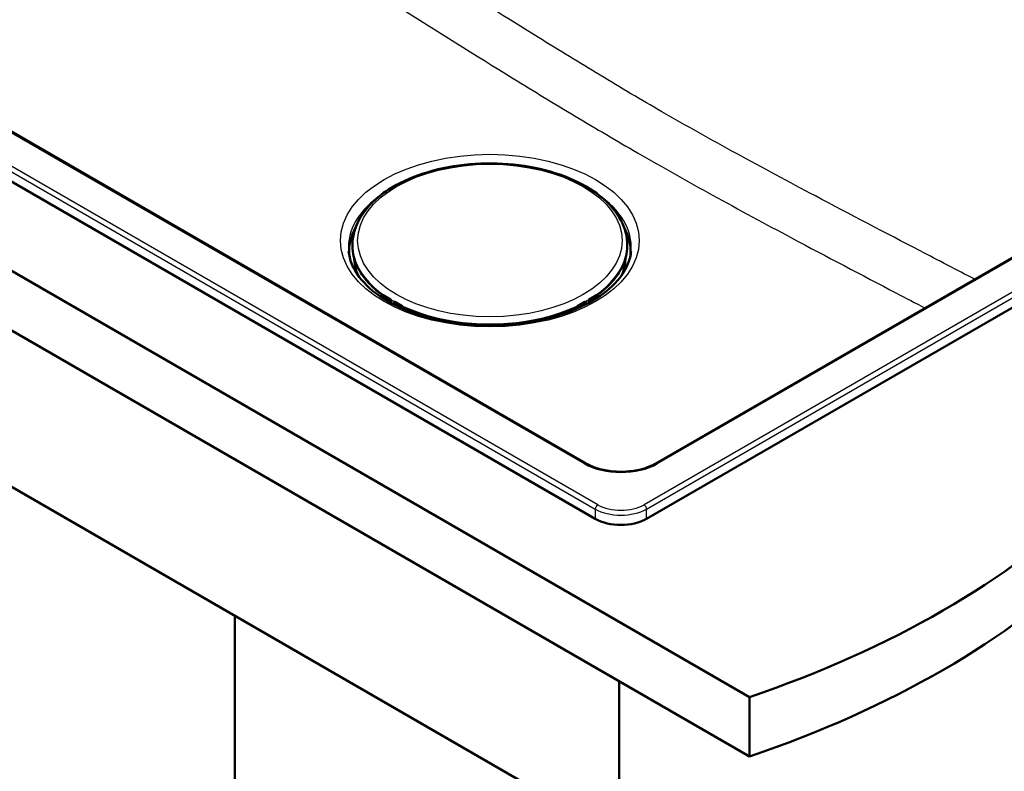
# Model space of a CAD drawing. Header units: millimetres. Extents: x 100 to 2000, y 93 to 2870.
# Tile 5 of 8: x 1124 to 1529, y 1318 to 1627. Entities that reach past the tile are written whole.
import ezdxf

# ---------------------------------------------------------------- set-up
doc = ezdxf.new("R2010")
doc.units = ezdxf.units.MM
doc.header["$LTSCALE"] = 10
doc.layers.add('Visible Edges(ISO)', color=7, linetype='Continuous', lineweight=50)
doc.layers.add('Visible Tangent Edges(ISO)', color=7, linetype='Continuous', lineweight=25)

msp = doc.modelspace()

# ---------------------------------------------------------------- linework, layer by layer
at = {"layer": 'Visible Edges(ISO)'}
for p, q in [((717.24, 1756.39), (1424.35, 1348.14)), ((1424.35, 1323.65), (717.24, 1731.89)), ((1356.92, 1444.43), (876.15, 1722)), ((844.49, 1719.66), (1360.73, 1421.61)), ((1689.7, 1619.94), (1385.71, 1444.43)), ((1381.89, 1421.61), (1721.36, 1617.6)), ((818.36, 1609.01), (1357.17, 1297.93)), ((1272.97, 1555.53), (1272.97, 1555.52)), ((1274.5, 1556.62), (1273.19, 1555.86)), ((1361.39, 1555.86), (1360.08, 1556.62)), ((1361.61, 1555.52), (1361.61, 1555.53)), ((1260.72, 1535.82), (1260.7, 1535.51)), ((1373.86, 1535.82), (1373.88, 1535.51)), ((1276.38, 1512.01), (1273.28, 1513.79)), ((1361.3, 1513.79), (1358.2, 1512.01)), ((1272.97, 1513.58), (1272.93, 1512.76)), ((1276.43, 1510.67), (1276.48, 1511.83)), ((1277.63, 1510.79), (1277.6, 1510.04)), ((1277.88, 1511.03), (1277.74, 1510.96)), ((1281.17, 1509.24), (1278.08, 1511.03)), ((1356.51, 1511.03), (1353.41, 1509.24)), ((1356.7, 1511.03), (1356.84, 1510.96)), ((1356.98, 1510.04), (1356.95, 1510.79)), ((1358.1, 1511.83), (1358.15, 1510.67)), ((1361.65, 1512.76), (1361.61, 1513.58)), ((1281.24, 1508.3), (1281.27, 1509.06)), ((1281.31, 1509), (1281.88, 1508.67)), ((1281.41, 1508.23), (1282.06, 1508.56)), ((1282.2, 1507.89), (1282.23, 1508.58)), ((1352.35, 1508.58), (1352.39, 1507.89)), ((1352.52, 1508.56), (1353.17, 1508.23)), ((1352.7, 1508.67), (1353.27, 1509)), ((1353.31, 1509.06), (1353.34, 1508.3)), ((1301.71, 1502.82), (1301.55, 1502.68)), ((1304.37, 1502.42), (1304.11, 1502.18)), ((1309.41, 1501.59), (1309.46, 1501.71)), ((1325.34, 1501.61), (1325.25, 1501.73)), ((1328.11, 1501.86), (1328.04, 1501.96)), ((1328.18, 1502.17), (1328.37, 1501.89)), ((1212.21, 1381.62), (1212.21, 1311.4)), ((1370.61, 1354.67), (1370.61, 749.65)), ((1424.35, 1348.14), (1424.35, 1323.65))]:
    msp.add_line(p, q, dxfattribs=at)
for centre, start, end in [((1273.18, 1513.62), 60, 153.6215), ((1361.4, 1513.62), 26.3785, 120), ((1276.28, 1511.83), 357.4676, 60), ((1277.83, 1510.78), 117.3315, 177.4676), ((1277.98, 1510.85), 60, 117.3315), ((1356.61, 1510.85), 62.6685, 120), ((1356.75, 1510.78), 2.5324, 62.6685), ((1358.3, 1511.83), 120, 182.5324), ((1281.07, 1509.07), 357.4676, 60), ((1353.51, 1509.07), 120, 182.5324)]:
    msp.add_arc(centre, 0.2, start, end, dxfattribs=at)
for centre, major_axis, ratio, start_param, end_param in [((1281.3, 1508.66), (0.184, -0.355), 0.606775, 2.383782, 2.534286), ((1282.02, 1508.74), (-0.2, 0.009), 0.546343, 0.810243, 2.023847), ((1281.64, 1508.81), (0.599, -0.027), 0.546343, 5.522632, 5.751754), ((1352.95, 1508.81), (0.599, 0.027), 0.546343, 3.673024, 3.902146), ((1352.56, 1508.74), (-0.2, -0.009), 0.546343, 1.117745, 2.33135), ((1353.28, 1508.66), (0.184, 0.355), 0.606775, 0.607306, 0.757811), ((1310.92, 1501.49), (-1.5, 0), 0.57735, 5.841138, 6.030505), ((1310.92, 1501.08), (-1.5, 0), 0.57735, 5.268579, 5.681722), ((1310.92, 1501.08), (1.5, 0), 0.57735, 0.390137, 0.793395), ((1310.92, 1501.49), (1.5, 0), 0.57735, 6.186106, 6.501286), ((1318.86, 1501.05), (-1.5, 0), 0.57735, 5.661418, 6.001805), ((1318.86, 1500.64), (-1.5, 0), 0.57735, 4.042399, 5.433839), ((1318.86, 1501.05), (1.5, 0), 0.57735, 0.333444, 0.676289), ((1326.65, 1502.05), (-1.5, 0), 0.57735, 0.204707, 0.375638), ((1326.65, 1501.64), (-1.5, 0), 0.57735, 6.009342, 6.045244), ((1326.65, 1501.64), (1.5, 0), 0.57735, 0.375638, 0.602396), ((1221.2, 1547.08), (400, 0), 0.57735, 5.245107, 5.750467), ((1371.31, 1427.78), (15, 0), 0.580167, 3.929424, 5.495354), ((1221.2, 1522.58), (-400, 0), 0.57735, 2.103514, 2.608875)]:
    msp.add_ellipse(centre, major_axis=major_axis, ratio=ratio, start_param=start_param, end_param=end_param, dxfattribs=at)
for points, knots in [([(1260.72, 1535.82), (1260.95, 1539.31), (1262.08, 1542.76), (1266.06, 1549.36), (1268.97, 1552.48), (1276.35, 1558.1), (1280.86, 1560.57), (1290.97, 1564.53), (1296.56, 1566.03), (1308.24, 1567.89), (1314.31, 1568.27), (1326.36, 1567.89), (1332.33, 1567.13), (1343.59, 1564.54), (1348.87, 1562.7), (1358.22, 1558.11), (1362.28, 1555.34), (1368.72, 1549.13), (1371.11, 1545.67), (1373.26, 1540), (1373.72, 1537.92), (1373.86, 1535.82)], [3.964057, 3.964057, 3.964057, 3.964057, 4.261716, 4.261716, 4.575412, 4.575412, 4.901008, 4.901008, 5.227362, 5.227362, 5.55263, 5.55263, 5.877567, 5.877567, 6.203155, 6.203155, 6.529763, 6.529763, 6.853081, 6.853081, 7.031517, 7.031517, 7.031517, 7.031517]), ([(1272.97, 1555.53), (1272.97, 1555.56), (1272.98, 1555.59), (1272.99, 1555.64), (1273, 1555.67), (1273.03, 1555.72), (1273.05, 1555.74), (1273.08, 1555.78), (1273.1, 1555.8), (1273.14, 1555.83), (1273.16, 1555.84), (1273.19, 1555.86)], [2.3837817, 2.3837817, 2.3837817, 2.3837817, 2.5353439, 2.5353439, 2.6869061, 2.6869061, 2.8384683, 2.8384683, 2.9900305, 2.9900305, 3.1415927, 3.1415927, 3.1415927, 3.1415927]), ([(1361.39, 1555.86), (1361.42, 1555.84), (1361.44, 1555.83), (1361.48, 1555.8), (1361.5, 1555.78), (1361.53, 1555.74), (1361.55, 1555.72), (1361.58, 1555.67), (1361.59, 1555.64), (1361.6, 1555.59), (1361.61, 1555.56), (1361.61, 1555.53)], [3.1415927, 3.1415927, 3.1415927, 3.1415927, 3.2931548, 3.2931548, 3.444717, 3.444717, 3.5962792, 3.5962792, 3.7478414, 3.7478414, 3.8994036, 3.8994036, 3.8994036, 3.8994036]), ([(1260.7, 1535.51), (1260.6, 1533.88), (1260.7, 1532.25), (1261.33, 1529.02), (1261.85, 1527.42), (1263.3, 1524.28), (1264.23, 1522.75), (1266.46, 1519.77), (1267.77, 1518.33), (1270.43, 1515.86), (1271.72, 1514.81), (1273.11, 1513.81)], [2.3191281, 2.3191281, 2.3191281, 2.3191281, 2.4677515, 2.4677515, 2.616375, 2.616375, 2.7649984, 2.7649984, 2.9136218, 2.9136218, 3.0315239, 3.0315239, 3.0315239, 3.0315239]), ([(1361.47, 1513.81), (1362.86, 1514.81), (1364.15, 1515.86), (1366.81, 1518.33), (1368.12, 1519.77), (1370.36, 1522.75), (1371.28, 1524.28), (1372.73, 1527.42), (1373.25, 1529.02), (1373.88, 1532.25), (1373.98, 1533.88), (1373.88, 1535.51)], [4.8224577, 4.8224577, 4.8224577, 4.8224577, 4.9403598, 4.9403598, 5.0889832, 5.0889832, 5.2376067, 5.2376067, 5.3862301, 5.3862301, 5.5348535, 5.5348535, 5.5348535, 5.5348535]), ([(1259.08, 1531.99), (1259.39, 1528.41), (1260.83, 1524.78), (1265.84, 1518.17), (1269.14, 1515.19), (1277.25, 1509.99), (1282, 1507.75), (1292.57, 1504.19), (1298.39, 1502.87), (1310.5, 1501.33), (1316.79, 1501.11), (1329.19, 1501.79), (1335.29, 1502.7), (1346.64, 1505.54), (1351.88, 1507.46), (1360.98, 1512.07), (1364.83, 1514.75), (1370.85, 1520.52), (1372.98, 1523.62), (1374.93, 1528.47), (1375.35, 1530.23), (1375.5, 1531.99)], [2.40566, 2.40566, 2.40566, 2.40566, 2.769087, 2.769087, 3.088984, 3.088984, 3.398876, 3.398876, 3.709901, 3.709901, 4.022467, 4.022467, 4.335307, 4.335307, 4.64704, 4.64704, 4.957011, 4.957011, 5.270005, 5.270005, 5.448321, 5.448321, 5.448321, 5.448321]), ([(1272.97, 1513.58), (1272.97, 1513.59), (1272.97, 1513.6), (1272.97, 1513.62), (1272.98, 1513.62), (1272.98, 1513.64), (1272.98, 1513.65), (1272.99, 1513.67), (1272.99, 1513.68), (1273, 1513.69), (1273, 1513.7), (1273, 1513.71)], [0.8102426, 0.8102426, 0.8102426, 0.8102426, 0.8576336, 0.8576336, 0.9050246, 0.9050246, 0.9524156, 0.9524156, 0.9998066, 0.9998066, 1.0471976, 1.0471976, 1.0471976, 1.0471976]), ([(1361.58, 1513.71), (1361.58, 1513.7), (1361.58, 1513.69), (1361.59, 1513.68), (1361.59, 1513.67), (1361.6, 1513.65), (1361.6, 1513.64), (1361.61, 1513.62), (1361.61, 1513.62), (1361.61, 1513.6), (1361.61, 1513.59), (1361.61, 1513.58)], [5.2359878, 5.2359878, 5.2359878, 5.2359878, 5.2833788, 5.2833788, 5.3307698, 5.3307698, 5.3781607, 5.3781607, 5.4255517, 5.4255517, 5.4729427, 5.4729427, 5.4729427, 5.4729427]), ([(1281.27, 1509.03), (1285.15, 1507.18), (1289.45, 1505.64), (1298.89, 1503.18), (1304.05, 1502.31), (1314.6, 1501.45), (1319.98, 1501.45), (1330.53, 1502.31), (1335.7, 1503.18), (1345.13, 1505.64), (1349.44, 1507.18), (1353.31, 1509.03)], [3.237049, 3.237049, 3.237049, 3.237049, 3.50336, 3.50336, 3.785781, 3.785781, 4.068201, 4.068201, 4.350621, 4.350621, 4.616933, 4.616933, 4.616933, 4.616933]), ([(1305.02, 1502.03), (1303.16, 1502.33), (1301.33, 1502.7), (1299.17, 1503.23), (1298.79, 1503.33), (1298.42, 1503.43)], [2.6300893, 2.6300893, 2.6300893, 2.6300893, 2.7581067, 2.7581067, 2.7855928, 2.7855928, 2.7855928, 2.7855928]), ([(1356.92, 1444.43), (1357.64, 1444.01), (1358.43, 1443.62), (1360.11, 1442.91), (1361, 1442.59), (1362.86, 1442.04), (1363.83, 1441.8), (1365.83, 1441.41), (1366.86, 1441.26), (1368.95, 1441.06), (1370.01, 1441.01), (1372.14, 1440.99), (1373.2, 1441.03), (1375.3, 1441.21), (1376.34, 1441.34), (1378.36, 1441.7), (1379.34, 1441.93), (1381.23, 1442.46), (1382.13, 1442.77), (1383.97, 1443.51), (1384.88, 1443.95), (1385.71, 1444.43)], [-0.7816, -0.7816, -0.7816, -0.7816, -0.627891, -0.627891, -0.474135, -0.474135, -0.320152, -0.320152, -0.165946, -0.165946, -0.011594, -0.011594, 0.14281, 0.14281, 0.297175, 0.297175, 0.451409, 0.451409, 0.605428, 0.605428, 0.7816, 0.7816, 0.7816, 0.7816])]:
    msp.add_open_spline(points, degree=3, knots=knots, dxfattribs=at)
for points in [[(1298.91, 1503.3), (1298.81, 1503.33), (1298.71, 1503.36), (1298.62, 1503.39)], [(1301.18, 1502.76), (1301.23, 1502.8), (1301.28, 1502.84), (1301.32, 1502.88)], [(1336.16, 1503.43), (1334.03, 1502.86), (1331.82, 1502.39), (1329.56, 1502.03)], [(1333.8, 1502.85), (1333.75, 1502.88), (1333.7, 1502.92), (1333.64, 1502.95)], [(1335.97, 1503.39), (1335.87, 1503.36), (1335.77, 1503.33), (1335.67, 1503.3)]]:
    msp.add_open_spline(points, degree=3, dxfattribs=at)
at = {"layer": 'Visible Tangent Edges(ISO)'}
for p, q in [((1361.79, 1427.38), (846.01, 1725.17)), ((844.95, 1723.42), (1360.73, 1425.63)), ((875.4, 1721.93), (1356.17, 1444.35)), ((1719.84, 1623.11), (1380.84, 1427.38)), ((1381.89, 1425.63), (1720.9, 1621.36)), ((1386.46, 1444.35), (1690.45, 1619.86)), ((1273.29, 1555.84), (1273.86, 1556.17)), ((1360.72, 1556.17), (1361.29, 1555.84)), ((1273.19, 1513.79), (1276.29, 1512)), ((1358.3, 1512), (1361.39, 1513.79)), ((1273.12, 1512.64), (1273.15, 1513.33)), ((1273.15, 1513.33), (1276, 1511.69)), ((1276.14, 1511.93), (1273.29, 1513.57)), ((1276, 1511.69), (1275.96, 1510.93)), ((1276.29, 1512), (1276.14, 1511.93)), ((1276.24, 1510.77), (1276.28, 1511.68)), ((1276.28, 1511.68), (1276.42, 1511.75)), ((1276.42, 1511.75), (1276.37, 1510.7)), ((1277.66, 1510.01), (1277.69, 1510.71)), ((1277.69, 1510.71), (1280.54, 1509.06)), ((1277.84, 1510.95), (1277.98, 1511.02)), ((1280.69, 1509.3), (1277.84, 1510.95)), ((1277.98, 1511.02), (1281.08, 1509.23)), ((1353.5, 1509.23), (1356.6, 1511.02)), ((1356.74, 1510.95), (1353.89, 1509.3)), ((1354.04, 1509.06), (1356.89, 1510.71)), ((1356.6, 1511.02), (1356.74, 1510.95)), ((1356.89, 1510.71), (1356.92, 1510.01)), ((1358.21, 1510.7), (1358.16, 1511.75)), ((1358.16, 1511.75), (1358.3, 1511.68)), ((1358.44, 1511.93), (1358.3, 1512)), ((1358.3, 1511.68), (1358.34, 1510.77)), ((1361.29, 1513.57), (1358.44, 1511.93)), ((1358.59, 1511.69), (1361.44, 1513.33)), ((1358.62, 1510.93), (1358.59, 1511.69)), ((1361.44, 1513.33), (1361.47, 1512.64)), ((1280.54, 1509.06), (1280.52, 1508.62)), ((1281.12, 1508.96), (1281.1, 1508.37)), ((1281.31, 1509), (1281.27, 1508.97)), ((1281.88, 1508.74), (1281.88, 1508.67)), ((1282.06, 1508.56), (1282.03, 1507.96)), ((1352.55, 1507.96), (1352.52, 1508.56)), ((1352.7, 1508.67), (1352.7, 1508.74)), ((1353.27, 1509), (1353.31, 1508.97)), ((1353.48, 1508.37), (1353.46, 1508.96)), ((1354.06, 1508.62), (1354.04, 1509.06)), ((1309.46, 1501.71), (1309.46, 1501.59)), ((1328.04, 1502.15), (1328.04, 1501.96)), ((1360.73, 1425.63), (1360.73, 1421.61)), ((1381.89, 1421.61), (1381.89, 1425.63))]:
    msp.add_line(p, q, dxfattribs=at)
for major_axis in [(-61.59, 0), (-54.48, 0)]:
    msp.add_ellipse((1317.29, 1536.31), major_axis=major_axis, ratio=0.57735, dxfattribs=at)
for centre, major_axis, ratio, start_param, end_param in [((1317.29, 1533.66), (-58.28, 0), 0.57735, 5.580913, 6.332651), ((1273.57, 1555.5), (-0.599, 0.028), 0.606775, 0, 0.02248), ((1273.58, 1555.66), (-0.4, 0.019), 0.606775, 5.525374, 6.300434), ((1273.29, 1555.68), (-0.1, 0.173), 0.57735, 5.445427, 6.283185), ((1361.29, 1555.68), (0.1, 0.173), 0.57735, 0, 0.837758), ((1361, 1555.66), (0.4, 0.019), 0.606775, 6.265936, 7.040996), ((1361.01, 1555.5), (0.599, 0.028), 0.606775, 6.260706, 6.283185), ((1317.29, 1533.66), (58.28, 0), 0.57735, 6.233719, 6.985458), ((1317.29, 1531.95), (-58.14, 0), 0.57735, 5.931697, 6.306394), ((1317.29, 1531.95), (58.14, 0), 0.57735, 6.259977, 6.634674), ((1317.29, 1531.48), (-57.91, 0), 0.57735, 6.00256, 6.34402), ((1317.29, 1531.48), (57.91, 0), 0.57735, 6.222351, 6.563811), ((1317.29, 1534.61), (-56.61, 0), 0.57735, 6.246119, 9.461844), ((1317.29, 1534.3), (-56.63, 0), 0.57735, 6.246119, 6.960071), ((1317.29, 1534.3), (56.63, 0), 0.57735, 5.6063, 6.320252), ((1317.29, 1529.84), (-56.25, 0), 0.57735, 6.26398, 6.497818), ((1317.29, 1529.84), (56.25, 0), 0.57735, 6.068552, 6.30239), ((1317.29, 1529.57), (-55.73, 0), 0.57735, 0.036777, 0.255423), ((1317.29, 1529.57), (55.73, 0), 0.57735, 6.027763, 6.246408), ((1273.18, 1513.62), (-0.179, 0.089), 0.814158, 5.057829, 6.283185), ((1273.58, 1513.72), (-0.4, 0.018), 0.546343, 6.04623, 7.093428), ((1273.18, 1513.62), (0.1, 0.173), 0.57735, 0, 0.733038), ((1361, 1513.72), (0.4, 0.018), 0.546343, 5.472943, 6.52014), ((1361.4, 1513.62), (-0.1, 0.173), 0.57735, 5.550147, 6.283185), ((1361.4, 1513.62), (0.179, 0.089), 0.814158, 0, 1.225356), ((1273.57, 1513.55), (-0.599, 0.027), 0.546343, 0, 0.810243), ((1273.29, 1513.41), (-0.1, -0.173), 0.57735, 3.874631, 5.445427), ((1276.14, 1511.76), (-0.1, -0.173), 0.57735, 3.874631, 5.445427), ((1276.14, 1511.76), (0.2, -0.009), 0.546343, 3.951835, 5.522632), ((1276.14, 1511.76), (-0.092, 0.178), 0.606775, 3.954578, 5.525374), ((1276.28, 1511.83), (0.1, 0.173), 0.57735, 0, 0.733038), ((1276.28, 1511.83), (-0.092, 0.178), 0.606775, 3.954578, 5.525374), ((1276.28, 1511.83), (0.2, -0.009), 0.546343, 5.522632, 6.283185), ((1277.83, 1510.78), (-0.2, 0.009), 0.546343, 0, 0.810243), ((1277.83, 1510.78), (0.1, 0.173), 0.57735, 0.733038, 2.303835), ((1277.83, 1510.78), (-0.092, 0.178), 0.606775, 5.525374, 6.283185), ((1277.98, 1510.85), (-0.092, 0.178), 0.606775, 5.525374, 6.283185), ((1277.98, 1510.85), (0.1, 0.173), 0.57735, 0, 0.733038), ((1356.61, 1510.85), (-0.1, 0.173), 0.57735, 5.550147, 6.283185), ((1356.61, 1510.85), (0.092, 0.178), 0.606775, 0, 0.757811), ((1356.75, 1510.78), (0.092, 0.178), 0.606775, 0, 0.757811), ((1356.75, 1510.78), (0.1, -0.173), 0.57735, 0.837758, 2.408554), ((1356.75, 1510.78), (0.2, 0.009), 0.546343, 5.472943, 6.283185), ((1358.3, 1511.83), (-0.2, -0.009), 0.546343, 0, 0.760554), ((1358.3, 1511.83), (-0.092, -0.178), 0.606775, 3.899404, 5.4702), ((1358.3, 1511.83), (-0.1, 0.173), 0.57735, 5.550147, 6.283185), ((1358.44, 1511.76), (-0.092, -0.178), 0.606775, 3.899404, 5.4702), ((1358.44, 1511.76), (0.2, 0.009), 0.546343, 3.902146, 5.472943), ((1358.44, 1511.76), (-0.1, 0.173), 0.57735, 3.979351, 5.550147), ((1361.29, 1513.41), (0.1, -0.173), 0.57735, 0.837758, 2.408554), ((1361.01, 1513.55), (0.599, 0.027), 0.546343, 5.472943, 6.283185), ((1280.68, 1509.14), (-0.1, -0.173), 0.57735, 3.874631, 5.445427), ((1280.97, 1509.28), (0.599, -0.027), 0.546343, 3.951835, 4.999033), ((1280.97, 1509.45), (-0.4, 0.018), 0.546343, 0.810243, 1.85744), ((1281.07, 1509.07), (0.1, 0.173), 0.57735, 0, 0.733038), ((1281.07, 1509.07), (-0.023, 0.199), 0.236808, 4.115179, 5.685975), ((1281.07, 1509.07), (0.2, -0.009), 0.546343, 4.999033, 6.283185), ((1317.29, 1534.3), (-56.63, 0), 0.57735, 0.881357, 2.260235), ((1353.51, 1509.07), (-0.2, -0.009), 0.546343, 0, 1.284153), ((1353.51, 1509.07), (-0.1, 0.173), 0.57735, 5.550147, 6.283185), ((1353.51, 1509.07), (-0.023, -0.199), 0.236808, 3.738803, 5.309599), ((1353.61, 1509.28), (0.599, 0.027), 0.546343, 4.425745, 5.472943), ((1353.61, 1509.45), (-0.4, -0.018), 0.546343, 1.284153, 2.33135), ((1353.9, 1509.14), (0.1, -0.173), 0.57735, 0.837758, 2.408554), ((1317.29, 1527.37), (45.69, 0), 0.57735, 4.254204, 4.403738), ((1317.29, 1515.75), (-27, 0), 0.57735, 2.092059, 2.147815), ((1317.29, 1527.37), (45.69, 0), 0.57735, 5.02104, 5.170574), ((1356.17, 1443.13), (0.75, 1.3), 0.57735, 0, 0.785398), ((1371.31, 1453.23), (21.5, 0), 0.581753, 3.930789, 5.493989), ((1386.46, 1443.13), (-0.75, 1.3), 0.57735, 5.497787, 6.283185), ((1361.79, 1426.16), (-0.75, -1.3), 0.57735, 3.926991, 5.427974), ((1371.31, 1431.71), (15, 0), 0.571569, 3.929424, 5.495354), ((1371.31, 1432.94), (-13.5, 0), 0.580167, 0.787831, 2.353761), ((1380.84, 1426.16), (0.75, -1.3), 0.57735, 0.855211, 2.356194)]:
    msp.add_ellipse(centre, major_axis=major_axis, ratio=ratio, start_param=start_param, end_param=end_param, dxfattribs=at)
for points, knots in [([(1517.19, 1520.34), (1509.69, 1524.22), (1502.19, 1528.11), (1480.27, 1539.52), (1465.86, 1547.05), (1440.61, 1560.43), (1429.77, 1566.23), (1408.67, 1577.78), (1398.41, 1583.52), (1379.68, 1594.33), (1371.22, 1599.34), (1354.3, 1609.55), (1345.85, 1614.73), (1321.71, 1629.7), (1306.03, 1639.59), (1276.65, 1658.21), (1262.94, 1666.94), (1229.86, 1688.04), (1210.48, 1700.44), (1180.45, 1719.69), (1169.79, 1726.52), (1159.13, 1733.35)], [-50.740884, -50.740884, -50.740884, -50.740884, -47.568794, -47.568794, -41.469236, -41.469236, -36.883838, -36.883838, -32.534723, -32.534723, -28.938787, -28.938787, -25.342851, -25.342851, -18.659566, -18.659566, -12.816209, -12.816209, -4.548143, -4.548143, 0, 0, 0, 0]), ([(1148.17, 1716.48), (1158.83, 1709.65), (1169.5, 1702.82), (1199.57, 1683.59), (1218.97, 1671.19), (1252.12, 1650.1), (1265.85, 1641.38), (1295.33, 1622.78), (1311.09, 1612.9), (1335.41, 1597.92), (1343.94, 1592.72), (1361.03, 1582.48), (1369.6, 1577.44), (1388.49, 1566.52), (1398.82, 1560.71), (1419.99, 1549.04), (1430.83, 1543.19), (1456.07, 1529.73), (1470.48, 1522.16), (1488.81, 1512.58), (1492.74, 1510.53), (1496.66, 1508.49)], [0, 0, 0, 0, 4.548143, 4.548143, 12.816209, 12.816209, 18.659566, 18.659566, 25.342851, 25.342851, 28.938787, 28.938787, 32.534723, 32.534723, 36.883838, 36.883838, 41.469236, 41.469236, 47.568794, 47.568794, 49.23111, 49.23111, 49.23111, 49.23111])]:
    msp.add_open_spline(points, degree=3, knots=knots, dxfattribs=at)

doc.saveas('drawing.dxf')
